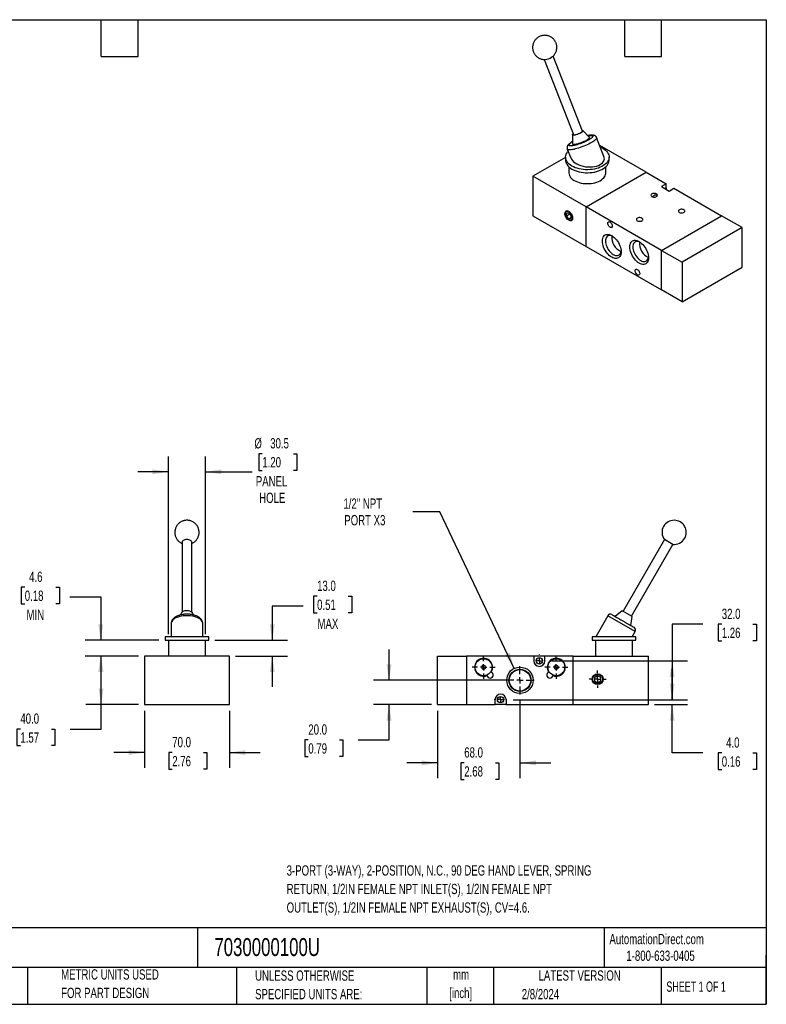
# Model space of a CAD drawing. Header units: millimetres. Extents: x 25 to 1092, y 25 to 838.
# Tile 2 of 2: x 476 to 1092, y 25 to 838. Entities that reach past the tile are written whole.
import ezdxf

# ---------------------------------------------------------------- set-up
doc = ezdxf.new("R2010")
doc.units = ezdxf.units.MM
doc.header["$LTSCALE"] = 4
doc.linetypes.add('CENTERX2', pattern=[20.32, 12.7, -2.54, 2.54, -2.54])
doc.layers.add('CENTER', color=40, linetype='CENTERX2')
doc.layers.add('DIMENSIONS', color=140, linetype='Continuous', lineweight=25)
doc.layers.add('TEXT', color=140, linetype='Continuous', lineweight=25)
doc.styles.add('SLDTEXTSTYLE0', font='TXT', dxfattribs={"width": 0.7})
doc.styles.add('SLDTEXTSTYLE1', font='TXT', dxfattribs={"width": 0.65})
doc.dimstyles.new('SLDDIMSTYLE2', dxfattribs={"dimtxt": 8.632031, "dimasz": 13.208, "dimexe": 0, "dimexo": 0.0625, "dimgap": 2.158008, "dimtad": 0, "dimtih": 1, "dimtoh": 1, "dimrnd": 1e-09, "dimzin": 4, "dimdsep": 46, "dimtxsty": 'SLDTEXTSTYLE0', "dimsah": 1, "dimcen": 0.09, "dimadec": 0, "dimazin": 1, "dimtfac": 1, "dimtmove": 0, "dimatfit": 0, "dimfxl": 0, "dimfrac": 2, "dimtolj": 1, "dimtzin": 12, "dimarcsym": 0})
doc.dimstyles.new('SLDDIMSTYLE3', dxfattribs={"dimtxt": 8.632031, "dimasz": 13.208, "dimexe": 0, "dimexo": 0.0625, "dimgap": 2.158008, "dimtad": 0, "dimtih": 1, "dimtoh": 1, "dimrnd": 1e-09, "dimzin": 4, "dimdsep": 46, "dimtxsty": 'SLDTEXTSTYLE0', "dimsah": 1, "dimcen": 0.09, "dimadec": 0, "dimazin": 1, "dimtfac": 1, "dimtofl": 0, "dimtmove": 0, "dimatfit": 3, "dimfxl": 0, "dimfrac": 2, "dimtolj": 1, "dimtzin": 12, "dimarcsym": 0})
doc.dimstyles.new('SLDDIMSTYLE5', dxfattribs={"dimtxt": 8.632031, "dimasz": 13.208, "dimexe": 0, "dimexo": 0.0625, "dimgap": 2.158008, "dimtad": 0, "dimtih": 1, "dimtoh": 1, "dimrnd": 1e-09, "dimzin": 12, "dimdsep": 46, "dimtxsty": 'SLDTEXTSTYLE0', "dimsah": 1, "dimcen": 0.09, "dimadec": 0, "dimazin": 3, "dimtfac": 1, "dimtmove": 0, "dimatfit": 0, "dimfxl": 0, "dimfrac": 2, "dimtolj": 1, "dimtzin": 12, "dimarcsym": 0})
doc.dimstyles.new('SLDDIMSTYLE6', dxfattribs={"dimtxt": 8.632031, "dimasz": 13.208, "dimexe": 0, "dimexo": 0.0625, "dimgap": 2.158008, "dimtad": 0, "dimtih": 1, "dimtoh": 1, "dimrnd": 1e-09, "dimzin": 12, "dimdsep": 46, "dimtxsty": 'SLDTEXTSTYLE0', "dimsah": 1, "dimcen": 0, "dimadec": 0, "dimazin": 3, "dimtfac": 1, "dimtofl": 0, "dimtmove": 0, "dimatfit": 3, "dimfxl": 0, "dimfrac": 2, "dimtolj": 1, "dimtzin": 12, "dimarcsym": 0})

# ---------------------------------------------------------------- blocks, each defined once
blk = doc.blocks.new('_D_7')
at = {"layer": 'DIMENSIONS'}
for p, q in [((579.22, 267.8), (579.22, 220.51)), ((649.22, 267.8), (649.22, 220.51)), ((579.22, 233.21), (553.82, 233.21)), ((602.11, 233.21), (599.22, 233.21)), ((599.22, 233.21), (599.22, 219.49)), ((627.77, 233.21), (630.66, 233.21)), ((630.66, 233.21), (630.66, 219.49)), ((649.22, 233.21), (674.62, 233.21)), ((599.22, 219.49), (602.11, 219.49)), ((630.66, 219.49), (627.77, 219.49))]:
    blk.add_line(p, q, dxfattribs=at)
for points in [[(579.22, 233.21), (566.01, 235.24), (566.01, 231.18)], [(649.22, 233.21), (662.43, 231.18), (662.43, 235.24)]]:
    blk.add_solid(points, dxfattribs=at)
at = {"layer": 'DIMENSIONS', "char_height": 8.467, "attachment_point": 1, "style": 'SLDTEXTSTYLE0'}
for s, insert in [('70.0', (602.11, 246.06)), ('2.76', (602.11, 230.41))]:
    blk.add_mtext(s, dxfattribs=dict(at, insert=insert))
blk = doc.blocks.new('_D_8')
at = {"layer": 'DIMENSIONS'}
for p, q in [((574.14, 312.88), (530.69, 312.88)), ((543.39, 272.88), (543.39, 312.88)), ((574.14, 272.88), (530.69, 272.88)), ((543.39, 252.66), (543.39, 272.88)), ((476.78, 252.66), (473.89, 252.66)), ((473.89, 252.66), (473.89, 238.95)), ((502.43, 252.66), (505.33, 252.66)), ((505.33, 252.66), (505.33, 238.95)), ((517.99, 252.66), (543.39, 252.66)), ((473.89, 238.95), (476.78, 238.95)), ((505.33, 238.95), (502.43, 238.95))]:
    blk.add_line(p, q, dxfattribs=at)
for points in [[(543.39, 312.88), (541.36, 299.68), (545.43, 299.68)], [(543.39, 272.88), (545.43, 286.09), (541.36, 286.09)]]:
    blk.add_solid(points, dxfattribs=at)
at = {"layer": 'DIMENSIONS', "char_height": 8.467, "attachment_point": 1, "style": 'SLDTEXTSTYLE0'}
for s, insert in [('40.0', (476.78, 265.51)), ('1.57', (476.78, 249.86))]:
    blk.add_mtext(s, dxfattribs=dict(at, insert=insert))
blk = doc.blocks.new('_D_9')
at = {"layer": 'DIMENSIONS'}
for p, q in [((676.4, 479.9), (673.5, 479.9)), ((673.5, 479.9), (673.5, 466.18)), ((702.05, 479.9), (704.95, 479.9)), ((704.95, 479.9), (704.95, 466.18)), ((598.97, 330.96), (598.97, 477.67)), ((629.47, 330.96), (629.47, 477.67)), ((598.97, 464.97), (573.57, 464.97)), ((629.47, 464.97), (667.95, 464.97)), ((673.5, 466.18), (676.4, 466.18)), ((704.95, 466.18), (702.05, 466.18))]:
    blk.add_line(p, q, dxfattribs=at)
for points in [[(598.97, 464.97), (585.76, 467), (585.76, 462.94)], [(629.47, 464.97), (642.68, 462.94), (642.68, 467)]]:
    blk.add_solid(points, dxfattribs=at)
at = {"layer": 'DIMENSIONS', "char_height": 8.467, "attachment_point": 1, "style": 'SLDTEXTSTYLE0'}
for s, insert in [('%%c', (669.88, 492.75)), ('30.5', (682.91, 492.75)), ('1.20', (676.4, 477.1)), ('PANEL', (671.03, 461.45)), ('HOLE', (673.83, 447.73))]:
    blk.add_mtext(s, dxfattribs=dict(at, insert=insert))
blk = doc.blocks.new('_D_10')
at = {"layer": 'DIMENSIONS'}
for p, q in [((721.6, 362.28), (718.7, 362.28)), ((718.7, 362.28), (718.7, 348.56)), ((747.25, 362.28), (750.15, 362.28)), ((750.15, 362.28), (750.15, 348.56)), ((710, 354.2), (684.6, 354.2)), ((684.6, 354.2), (684.6, 325.88)), ((718.7, 348.56), (721.6, 348.56)), ((750.15, 348.56), (747.25, 348.56)), ((637.3, 325.88), (697.3, 325.88)), ((654.3, 312.88), (697.3, 312.88)), ((684.6, 312.88), (684.6, 287.48))]:
    blk.add_line(p, q, dxfattribs=at)
for points in [[(684.6, 325.88), (686.64, 339.09), (682.57, 339.09)], [(684.6, 312.88), (682.57, 299.68), (686.64, 299.68)]]:
    blk.add_solid(points, dxfattribs=at)
at = {"layer": 'DIMENSIONS', "char_height": 8.467, "attachment_point": 1, "style": 'SLDTEXTSTYLE0'}
for s, insert in [('13.0', (721.6, 375.12)), ('0.51', (721.6, 359.47)), ('MAX', (721.94, 343.82))]:
    blk.add_mtext(s, dxfattribs=dict(at, insert=insert))
blk = doc.blocks.new('_D_11')
at = {"layer": 'DIMENSIONS'}
for p, q in [((480.41, 369.71), (477.52, 369.71)), ((477.52, 369.71), (477.52, 355.99)), ((506.06, 369.71), (508.96, 369.71)), ((508.96, 369.71), (508.96, 355.99)), ((517.66, 361.64), (543.06, 361.64)), ((543.06, 361.64), (543.06, 325.88)), ((477.52, 355.99), (480.41, 355.99)), ((508.96, 355.99), (506.06, 355.99)), ((591.14, 325.88), (530.36, 325.88)), ((574.14, 312.88), (530.36, 312.88)), ((543.06, 312.88), (543.06, 287.48))]:
    blk.add_line(p, q, dxfattribs=at)
for points in [[(543.06, 325.88), (545.09, 339.09), (541.03, 339.09)], [(543.06, 312.88), (541.03, 299.68), (545.09, 299.68)]]:
    blk.add_solid(points, dxfattribs=at)
at = {"layer": 'DIMENSIONS', "char_height": 8.467, "attachment_point": 1, "style": 'SLDTEXTSTYLE0'}
for s, insert in [('4.6', (484, 382.56)), ('0.18', (480.41, 366.91)), ('MIN', (481.87, 351.25))]:
    blk.add_mtext(s, dxfattribs=dict(at, insert=insert))
blk = doc.blocks.new('_D_12')
at = {"layer": 'DIMENSIONS'}
for p, q in [((888.96, 276.16), (888.96, 212.01)), ((820.96, 267.8), (820.96, 212.01)), ((820.96, 224.71), (795.56, 224.71)), ((843.01, 224.71), (840.11, 224.71)), ((840.11, 224.71), (840.11, 210.99)), ((868.66, 224.71), (871.56, 224.71)), ((871.56, 224.71), (871.56, 210.99)), ((888.96, 224.71), (914.36, 224.71)), ((840.11, 210.99), (843.01, 210.99)), ((871.56, 210.99), (868.66, 210.99))]:
    blk.add_line(p, q, dxfattribs=at)
for points in [[(820.96, 224.71), (807.75, 226.74), (807.75, 222.68)], [(888.96, 224.71), (902.17, 222.68), (902.17, 226.74)]]:
    blk.add_solid(points, dxfattribs=at)
at = {"layer": 'DIMENSIONS', "char_height": 8.467, "attachment_point": 1, "style": 'SLDTEXTSTYLE0'}
for s, insert in [('68.0', (843.01, 237.56)), ('2.68', (843.01, 221.91))]:
    blk.add_mtext(s, dxfattribs=dict(at, insert=insert))
blk = doc.blocks.new('_D_13')
at = {"layer": 'DIMENSIONS'}
for p, q in [((780.96, 292.88), (780.96, 318.28)), ((883.88, 292.88), (768.26, 292.88)), ((815.88, 272.88), (768.26, 272.88)), ((780.96, 243.64), (780.96, 272.88)), ((714.35, 243.64), (711.45, 243.64)), ((711.45, 243.64), (711.45, 229.92)), ((740, 243.64), (742.9, 243.64)), ((742.9, 243.64), (742.9, 229.92)), ((755.56, 243.64), (780.96, 243.64)), ((711.45, 229.92), (714.35, 229.92)), ((742.9, 229.92), (740, 229.92))]:
    blk.add_line(p, q, dxfattribs=at)
for points in [[(780.96, 292.88), (782.99, 306.09), (778.93, 306.09)], [(780.96, 272.88), (778.93, 259.68), (782.99, 259.68)]]:
    blk.add_solid(points, dxfattribs=at)
at = {"layer": 'DIMENSIONS', "char_height": 8.467, "attachment_point": 1, "style": 'SLDTEXTSTYLE0'}
for s, insert in [('20.0', (714.35, 256.49)), ('0.79', (714.35, 240.83))]:
    blk.add_mtext(s, dxfattribs=dict(at, insert=insert))
blk = doc.blocks.new('_D_14')
at = {"layer": 'DIMENSIONS'}
for p, q in [((1014.51, 276.88), (1014.51, 302.28)), ((883.23, 276.88), (1027.21, 276.88)), ((1000.04, 272.88), (1027.21, 272.88)), ((1014.51, 232.88), (1014.51, 272.88)), ((1039.91, 232.88), (1014.51, 232.88)), ((1055.47, 232.88), (1052.57, 232.88)), ((1052.57, 232.88), (1052.57, 219.17)), ((1081.12, 232.88), (1084.02, 232.88)), ((1084.02, 232.88), (1084.02, 219.17)), ((1052.57, 219.17), (1055.47, 219.17)), ((1084.02, 219.17), (1081.12, 219.17))]:
    blk.add_line(p, q, dxfattribs=at)
for points in [[(1014.51, 276.88), (1016.55, 290.09), (1012.48, 290.09)], [(1014.51, 272.88), (1012.48, 259.68), (1016.55, 259.68)]]:
    blk.add_solid(points, dxfattribs=at)
at = {"layer": 'DIMENSIONS', "char_height": 8.467, "attachment_point": 1, "style": 'SLDTEXTSTYLE0'}
for s, insert in [('4.0', (1059.06, 245.73)), ('0.16', (1055.47, 230.08))]:
    blk.add_mtext(s, dxfattribs=dict(at, insert=insert))
blk = doc.blocks.new('_D_15')
at = {"layer": 'DIMENSIONS'}
for p, q in [((1039.91, 339.12), (1014.51, 339.12)), ((1014.51, 339.12), (1014.51, 308.88)), ((1055.47, 339.12), (1052.57, 339.12)), ((1052.57, 339.12), (1052.57, 325.4)), ((1081.12, 339.12), (1084.02, 339.12)), ((1084.02, 339.12), (1084.02, 325.4)), ((1052.57, 325.4), (1055.47, 325.4)), ((1084.02, 325.4), (1081.12, 325.4)), ((915.23, 308.88), (1027.21, 308.88)), ((1014.51, 308.88), (1014.51, 276.88)), ((883.23, 276.88), (1027.21, 276.88))]:
    blk.add_line(p, q, dxfattribs=at)
for points in [[(1014.51, 308.88), (1012.48, 295.68), (1016.55, 295.68)], [(1014.51, 276.88), (1016.55, 290.09), (1012.48, 290.09)]]:
    blk.add_solid(points, dxfattribs=at)
at = {"layer": 'DIMENSIONS', "char_height": 8.467, "attachment_point": 1, "style": 'SLDTEXTSTYLE0'}
for s, insert in [('32.0', (1055.47, 351.97)), ('1.26', (1055.47, 336.32))]:
    blk.add_mtext(s, dxfattribs=dict(at, insert=insert))
blk = doc.blocks.new('_D_16')
at = {"layer": 'DIMENSIONS'}
for p, q in [((822.74, 432.06), (800.51, 432.06)), ((884.28, 302.73), (822.74, 432.06))]:
    blk.add_line(p, q, dxfattribs=at)
blk.add_solid([(884.28, 302.73), (880.44, 315.53), (876.77, 313.78)], dxfattribs=at)
at = {"layer": 'DIMENSIONS', "char_height": 8.467, "attachment_point": 1, "style": 'SLDTEXTSTYLE0'}
for s, insert in [('1/2" NPT', (743.31, 442.98)), ('PORT X3', (744.04, 429.26))]:
    blk.add_mtext(s, dxfattribs=dict(at, insert=insert))
blk = doc.blocks.new('SW_CENTERMARKSYMBOL_5')
at = {"layer": 'CENTER', "color": 0}
for p, q in [((-5.08, 0), (-7.04, 0)), ((0, 0), (-2.54, 0)), ((0, 5.08), (0, 7.04)), ((0, 0), (0, 2.54)), ((0, 0), (0, -2.54)), ((0, 0), (2.54, 0)), ((5.08, 0), (7.04, 0)), ((0, -5.08), (0, -7.04))]:
    blk.add_line(p, q, dxfattribs=at)
blk = doc.blocks.new('SW_CENTERMARKSYMBOL_6')
at = {"layer": 'CENTER', "color": 0}
for p, q in [((0, 5.08), (0, 9.54)), ((-5.08, 0), (-9.54, 0)), ((0, 0), (-2.54, 0)), ((0, 0), (0, 2.54)), ((0, 0), (0, -2.54)), ((0, 0), (2.54, 0)), ((5.08, 0), (9.54, 0)), ((0, -5.08), (0, -9.54))]:
    blk.add_line(p, q, dxfattribs=at)
blk = doc.blocks.new('SW_CENTERMARKSYMBOL_7')
at = {"layer": 'CENTER', "color": 0}
for p, q in [((0, 5.08), (0, 9.54)), ((-5.08, 0), (-9.54, 0)), ((0, 0), (-2.54, 0)), ((0, 0), (0, 2.54)), ((0, 0), (0, -2.54)), ((0, 0), (2.54, 0)), ((5.08, 0), (9.54, 0)), ((0, -5.08), (0, -9.54))]:
    blk.add_line(p, q, dxfattribs=at)
blk = doc.blocks.new('SW_CENTERMARKSYMBOL_8')
at = {"layer": 'CENTER', "color": 0}
for p, q in [((0, 5.08), (0, 11.64)), ((-5.08, 0), (-11.64, 0)), ((0, 0), (-2.54, 0)), ((0, 0), (0, 2.54)), ((0, 0), (0, -2.54)), ((0, 0), (2.54, 0)), ((5.08, 0), (11.64, 0)), ((0, -5.08), (0, -11.64))]:
    blk.add_line(p, q, dxfattribs=at)
blk = doc.blocks.new('SW_CENTERMARKSYMBOL_9')
at = {"layer": 'CENTER', "color": 0}
for p, q in [((-5.08, 0), (-5.19, 0)), ((0, 0), (-2.54, 0)), ((0, 5.08), (0, 5.19)), ((0, 0), (0, 2.54)), ((0, 0), (0, -2.54)), ((0, 0), (2.54, 0)), ((5.08, 0), (5.19, 0)), ((0, -5.08), (0, -5.19))]:
    blk.add_line(p, q, dxfattribs=at)
blk = doc.blocks.new('SW_CENTERMARKSYMBOL_10')
at = {"layer": 'CENTER', "color": 0}
for p, q in [((-5.08, 0), (-5.19, 0)), ((0, 0), (-2.54, 0)), ((0, 5.08), (0, 5.19)), ((0, 0), (0, 2.54)), ((0, 0), (0, -2.54)), ((0, 0), (2.54, 0)), ((5.08, 0), (5.19, 0)), ((0, -5.08), (0, -5.19))]:
    blk.add_line(p, q, dxfattribs=at)

msp = doc.modelspace()

# ---------------------------------------------------------------- linework, layer by layer
for p, q in [((908.970742, 805.321901), (933.026745, 743.320053)), ((940.485049, 746.213789), (916.428815, 808.216231)), ((932.385883, 743.163849), (932.215275, 735.814665)), ((946.146175, 741.219694), (941.063563, 746.530689)), ((958.22134, 725.381673), (952.234398, 740.812395)), ((992.970886, 712.267138), (954.748553, 734.332422)), ((926.534072, 724.531284), (899.632791, 709.001506)), ((926.534072, 724.719485), (926.534072, 722.269862)), ((927.994911, 731.407753), (930.846803, 724.057297)), ((962.534072, 722.269862), (962.534072, 724.719485)), ((929.284072, 716.749667), (929.284072, 711.654832)), ((959.784072, 711.654832), (959.784072, 716.749667)), ((943.473412, 683.692854), (899.632791, 709.001506)), ((899.632791, 709.001506), (899.632791, 676.339873)), ((943.473412, 683.692854), (992.970886, 712.267138)), ((992.970886, 712.267138), (1009.587896, 702.674343)), ((1009.587896, 702.674343), (1005.628098, 700.3884)), ((1005.628098, 700.3884), (1011.992059, 696.714563)), ((1008.456984, 698.755318), (1009.587896, 699.408179)), ((1009.587896, 699.408179), (1009.587896, 702.674343)), ((1011.992059, 696.714563), (1015.951857, 699.000506)), ((1015.951857, 699.000506), (1055.196283, 676.345181)), ((943.473412, 651.031222), (943.473412, 683.692854)), ((1005.698808, 647.770897), (943.473412, 683.692854)), ((899.632791, 676.339873), (943.473412, 651.031222)), ((928.335187, 680.351654), (927.275727, 679.74004)), ((927.492798, 678.500911), (929.260565, 678.658976)), ((927.492798, 676.143761), (927.492798, 678.500911)), ((930.081255, 677.638046), (927.492798, 676.143761)), ((929.260565, 673.944676), (927.492798, 676.143761)), ((929.260565, 678.658976), (931.028332, 676.459891)), ((929.260565, 673.944676), (931.028332, 674.965186)), ((931.028332, 676.459891), (931.028332, 674.102741)), ((1005.698808, 647.770897), (1055.196283, 676.345181)), ((1072.166846, 666.548284), (1055.196283, 676.345181)), ((931.028332, 674.102741), (929.260565, 673.944676)), ((931.245404, 672.863612), (932.304865, 673.475226)), ((1072.166846, 666.548284), (1022.669371, 637.974)), ((1072.166846, 633.886651), (1072.166846, 666.548284)), ((943.473412, 651.031222), (1005.698808, 615.109265)), ((1005.698808, 647.770897), (1022.669371, 637.974)), ((1005.698808, 615.109265), (1005.698808, 647.770897)), ((1022.669371, 637.974), (1022.669371, 605.312367)), ((1022.669371, 605.312367), (1072.166846, 633.886651)), ((1022.669371, 605.312367), (1005.698808, 615.109265)), ((610.221957, 407.030375), (610.221957, 349.144104)), ((618.221957, 349.144104), (618.221957, 407.030375)), ((1008.113284, 409.030375), (973.99586, 349.937263)), ((1015.041487, 405.030375), (1008.113284, 409.030375)), ((980.924063, 345.937263), (1015.041487, 405.030375)), ((973.41405, 350.273171), (967.464771, 345.625085)), ((981.505873, 345.601354), (973.41405, 350.273171)), ((609.67902, 348.482147), (608.878675, 346.813943)), ((619.565465, 346.81347), (618.764893, 348.482147)), ((961.451631, 346.210021), (951.448854, 328.884704)), ((983.968292, 333.210021), (961.451631, 346.210021)), ((980.455152, 338.125085), (981.505873, 345.601354)), ((601.221957, 339.710021), (601.221957, 328.884704)), ((627.221957, 328.884704), (627.221957, 339.710021)), ((596.221957, 328.884704), (596.221957, 325.884704)), ((632.221957, 328.884704), (596.221957, 328.884704)), ((596.221957, 325.884704), (632.221957, 325.884704)), ((598.971957, 325.884704), (598.971957, 312.884704)), ((629.471957, 312.884704), (629.471957, 325.884704)), ((632.221957, 325.884704), (632.221957, 328.884704)), ((948.459961, 328.884704), (948.459961, 325.884704)), ((984.459961, 328.884704), (948.459961, 328.884704)), ((948.459961, 325.884704), (984.459961, 325.884704)), ((951.209961, 325.884704), (951.209961, 312.884704)), ((981.471068, 328.884704), (983.968292, 333.210021)), ((981.709961, 312.884704), (981.709961, 325.884704)), ((984.459961, 325.884704), (984.459961, 328.884704)), ((649.221957, 312.884704), (579.221957, 312.884704)), ((579.221957, 312.884704), (579.221957, 272.884704)), ((649.221957, 272.884704), (649.221957, 312.884704)), ((820.959961, 272.884704), (820.959961, 312.884704)), ((820.959961, 312.884704), (844.959961, 312.884704)), ((844.959961, 312.884704), (844.959961, 272.884704)), ((900.459961, 312.884704), (844.959961, 312.884704)), ((900.459961, 312.884704), (900.459961, 308.884704)), ((909.459961, 312.884704), (900.459961, 312.884704)), ((909.459961, 308.884704), (909.459961, 312.884704)), ((932.959961, 312.884704), (909.459961, 312.884704)), ((932.959961, 272.884704), (932.959961, 312.884704)), ((932.959961, 312.884704), (994.959961, 312.884704)), ((994.959961, 272.884704), (994.959961, 312.884704)), ((858.959961, 305.356754), (857.459961, 304.490729)), ((857.459961, 304.490729), (857.459961, 302.758678)), ((857.459961, 302.758678), (858.959961, 301.892653)), ((860.459961, 304.490729), (858.959961, 305.356754)), ((858.959961, 301.892653), (860.459961, 302.758678)), ((860.459961, 302.758678), (860.459961, 304.490729)), ((918.959961, 305.356754), (917.459961, 304.490729)), ((917.459961, 304.490729), (917.459961, 302.758678)), ((917.459961, 302.758678), (918.959961, 301.892653)), ((920.459961, 304.490729), (918.959961, 305.356754)), ((918.959961, 301.892653), (920.459961, 302.758678)), ((920.459961, 302.758678), (920.459961, 304.490729)), ((953.059961, 296.671455), (950.559961, 295.228079)), ((950.559961, 295.228079), (950.559961, 292.341328)), ((955.559961, 295.228079), (953.059961, 296.671455)), ((955.559961, 292.341328), (955.559961, 295.228079)), ((950.559961, 292.341328), (953.059961, 290.897952)), ((953.059961, 290.897952), (955.559961, 292.341328)), ((868.459961, 272.884704), (868.459961, 276.884704)), ((877.459961, 276.884704), (877.459961, 272.884704)), ((579.221957, 272.884704), (649.221957, 272.884704)), ((820.959961, 272.884704), (844.959961, 272.884704)), ((844.959961, 272.884704), (868.459961, 272.884704)), ((877.459961, 272.884704), (868.459961, 272.884704)), ((877.459961, 272.884704), (932.959961, 272.884704)), ((932.959961, 272.884704), (994.959961, 272.884704))]:
    msp.add_line(p, q)
at = {"flags": 128}
for points in [[(916.006774, 807.798872), (915.631485, 807.510638), (915.080725, 807.164752)], [(939.616789, 745.022728), (938.893242, 744.633605), (938.082192, 744.249939), (937.216843, 743.887439), (936.332623, 743.560945), (935.465732, 743.283823), (934.651661, 743.06742), (933.923737, 742.920595), (933.311762, 742.849358), (932.840791, 742.856627), (932.530104, 742.942104), (932.392422, 743.102288), (932.433381, 743.330623), (932.651304, 743.61776), (932.842305, 743.79543)], [(933.026745, 743.320053), (933.040217, 743.292545), (933.221705, 743.169005), (933.568447, 743.120181), (934.064231, 743.148357), (934.685874, 743.252216), (935.404309, 743.4269), (936.185943, 743.664242), (936.994228, 743.953144), (937.791368, 744.280098), (938.540091, 744.629815), (939.205387, 744.985943)], [(939.205387, 744.985943), (939.756147, 745.331829), (940.166619, 745.651302), (940.41761, 745.929421), (940.497383, 746.153183), (940.485049, 746.213789)], [(940.300608, 746.689166), (940.454494, 746.690721), (940.847339, 746.644109), (941.072679, 746.520645), (941.12129, 746.325383), (940.991181, 746.066318), (940.68768, 745.754055), (940.22321, 745.401379), (939.616789, 745.022728)], [(943.823564, 738.798857), (944.596638, 739.272729), (945.237587, 739.724822), (945.730628, 740.144002), (946.063621, 740.519949), (946.228366, 740.843405), (946.220807, 741.106405), (946.146175, 741.219694)], [(952.234398, 740.812395), (952.270537, 740.505965), (952.146076, 740.113585), (951.85272, 739.665005), (951.394587, 739.166522), (950.778108, 738.625132), (950.011939, 738.048437), (949.106832, 737.444532), (948.075496, 736.821893)], [(948.075496, 736.821893), (946.932407, 736.189262), (945.693611, 735.55552), (944.376499, 734.929562), (942.99956, 734.320176), (941.582124, 733.735916), (940.144087, 733.184985), (938.705637, 732.675115), (937.286967, 732.213464), (935.907991, 731.806513), (934.588068, 731.459975), (933.345725, 731.178714), (932.198404, 730.966679), (931.162209, 730.826845), (930.251687, 730.761177), (929.47962, 730.770595), (928.856845, 730.854968), (928.392105, 731.013111), (928.091924, 731.242804), (927.994911, 731.407753)], [(955.236691, 733.074295), (955.909028, 732.772811), (957.261994, 732.067158), (958.484353, 731.286108), (959.563564, 730.437675), (960.488552, 729.530566), (961.249826, 728.574089), (961.839573, 727.578058), (962.251742, 726.552694), (962.482104, 725.508519), (962.528295, 724.456248), (962.389841, 723.406678), (962.068162, 722.370579), (961.56656, 721.358583), (960.890182, 720.381074), (960.045968, 719.448084), (959.04258, 718.569185), (957.890316, 717.753396), (956.600999, 717.009089), (955.187859, 716.343901), (953.665396, 715.764658), (952.049234, 715.277303), (950.355955, 714.886839), (948.602937, 714.59727), (946.808166, 714.411569), (944.990061, 714.331641), (943.167276, 714.358306), (941.358516, 714.491291), (939.582342, 714.729232), (937.856979, 715.069686), (936.200132, 715.509159), (934.628803, 716.043144), (933.159115, 716.666159), (931.80615, 717.371812), (931.80615, 717.371812)], [(932.215275, 735.814665), (932.240734, 735.669979), (932.420411, 735.47391), (932.767781, 735.349601), (933.274291, 735.300112), (933.92747, 735.326661), (934.711234, 735.428596), (935.606283, 735.603406), (936.59058, 735.846786), (937.639886, 736.152744), (938.728366, 736.513747), (939.829217, 736.920904), (940.915331, 737.364191), (941.959967, 737.832692), (942.9374, 738.314872), (943.823564, 738.798857)], [(931.80615, 717.371812), (930.58379, 718.152862), (929.504579, 719.001295), (928.579591, 719.908404), (927.818318, 720.864881), (927.228571, 721.860912), (926.816401, 722.886276), (926.586039, 723.93045), (926.539848, 724.982722), (926.678302, 726.032292), (926.999981, 727.068391), (927.501583, 728.080387), (928.177961, 729.057896), (928.680566, 729.640549)], [(926.534072, 722.269862), (926.586039, 721.480828), (926.816401, 720.436653), (927.228571, 719.41129), (927.818318, 718.415259), (928.579591, 717.458782), (929.504579, 716.551672), (930.58379, 715.70324), (931.80615, 714.922189)], [(931.80615, 714.922189), (933.159115, 714.216536), (934.628803, 713.593521), (936.200132, 713.059537), (937.856979, 712.620063), (939.582342, 712.279609), (941.358516, 712.041669), (943.167276, 711.908684), (944.990061, 711.882018), (946.808166, 711.961946), (948.602937, 712.147647), (950.355955, 712.437216), (952.049234, 712.827681), (953.665396, 713.315036), (955.187859, 713.894279), (956.600999, 714.559467), (957.890316, 715.303774), (959.04258, 716.119562), (960.045968, 716.998461), (960.890182, 717.931452), (961.56656, 718.908961), (962.068162, 719.920957), (962.389841, 720.957056), (962.528295, 722.006626), (962.534072, 722.269862)], [(933.750693, 705.42972), (935.002401, 704.782689), (936.369811, 704.219076), (937.836324, 703.745723), (939.384138, 703.368376), (940.994466, 703.091616), (942.647759, 702.918801), (944.32395, 702.85203), (946.002691, 702.892113), (947.663606, 703.038564), (949.286532, 703.289604), (950.851769, 703.642187), (952.340319, 704.092032), (953.734111, 704.63368), (955.016227, 705.260555), (956.171104, 705.965048), (957.184723, 706.738607), (958.04478, 707.571842), (958.740836, 708.454639), (959.264441, 709.376283), (959.609239, 710.325585), (959.771044, 711.291022), (959.784072, 711.654832)], [(1009.587896, 699.408179), (1009.657429, 698.604081), (1009.795577, 697.982565)], [(997.814568, 692.203909), (998.389609, 691.952172), (999.060975, 691.799334), (999.778875, 691.756729), (1000.490064, 691.827517), (1001.141798, 692.006448), (1001.68574, 692.280251), (1002.081549, 692.62862), (1002.299868, 693.025718), (1002.324507, 693.442094), (1002.153638, 693.846868), (1001.799934, 694.210018), (1001.289627, 694.504612), (1000.660564, 694.708801), (999.959401, 694.807441), (999.238138, 694.793218), (998.550269, 694.667184), (997.946811, 694.438689), (997.472518, 694.124678), (997.162567, 693.74844), (997.039946, 693.337879), (997.113748, 692.923444), (997.3785, 692.535873), (997.814568, 692.203909)], [(929.260565, 672.627392), (928.620037, 673.072377), (928.005733, 673.649576), (927.442801, 674.335358), (926.954289, 675.101648), (926.560196, 675.917073), (926.276656, 676.74825), (926.115278, 677.56115), (926.082669, 678.322494), (926.180163, 679.001111), (926.403769, 679.569219), (926.744332, 680.003559), (927.187911, 680.286351), (927.716344, 680.406015), (928.307998, 680.357653), (928.93865, 680.143245), (929.582481, 679.77157), (930.213133, 679.257842), (930.804787, 678.623095), (931.33322, 677.893314), (931.776798, 677.098379), (932.117362, 676.270832), (932.340968, 675.444554), (932.438462, 674.653373), (932.405852, 673.929679), (932.244474, 673.303102), (931.960935, 672.799293), (931.566842, 672.438878), (931.07833, 672.236612), (930.515398, 672.200777), (929.901093, 672.332839), (929.260565, 672.627392)], [(929.260565, 673.060159), (928.657097, 673.484322), (928.081847, 674.040229), (927.561712, 674.701885), (927.121013, 675.438352), (926.780358, 676.215195), (926.555674, 676.996089), (926.457468, 677.744519), (926.490332, 678.425491), (926.652729, 679.007163), (926.937065, 679.462336), (927.330046, 679.769727), (927.813295, 679.914963), (928.364218, 679.891253), (928.957052, 679.699705), (929.564078, 679.349276), (930.156913, 678.856352), (930.707835, 678.243981), (931.191085, 677.540797), (931.584065, 676.77968), (931.868402, 675.996219), (932.030798, 675.227048), (932.063662, 674.508132), (931.965456, 673.873088), (931.740773, 673.351609), (931.400117, 672.968078), (930.959419, 672.74043), (930.439284, 672.679309), (929.864033, 672.787573), (929.260565, 673.060159)], [(985.793752, 672.20191), (986.368793, 671.950174), (987.04016, 671.797335), (987.758059, 671.75473), (988.469249, 671.825518), (989.120983, 672.004449), (989.664925, 672.278252), (990.060733, 672.626622), (990.279053, 673.02372), (990.303692, 673.440096), (990.132823, 673.844869), (989.779119, 674.208019), (989.268812, 674.502613), (988.639749, 674.706802), (987.938585, 674.805443), (987.217323, 674.791219), (986.529454, 674.665186), (985.925996, 674.43669), (985.451703, 674.122679), (985.141752, 673.746441), (985.01913, 673.33588), (985.092933, 672.921446), (985.357685, 672.533874), (985.793752, 672.20191)], [(1020.441985, 679.141379), (1021.017026, 678.889643), (1021.688392, 678.736804), (1022.406292, 678.694199), (1023.117481, 678.764987), (1023.769215, 678.943918), (1024.313157, 679.217721), (1024.708966, 679.566091), (1024.927285, 679.963189), (1024.951924, 680.379565), (1024.781055, 680.784338), (1024.427351, 681.147488), (1023.917044, 681.442082), (1023.287981, 681.646271), (1022.586818, 681.744912), (1021.865555, 681.730688), (1021.177686, 681.604655), (1020.574228, 681.376159), (1020.099935, 681.062148), (1019.789984, 680.68591), (1019.667363, 680.275349), (1019.741165, 679.860914), (1020.005917, 679.473343), (1020.441985, 679.141379)], [(963.272401, 666.833144), (962.766847, 667.205235), (962.298788, 667.710211), (961.902937, 668.310621), (961.608653, 668.961935), (961.437761, 669.615848), (961.402937, 670.223861), (961.506762, 670.740883), (961.741536, 671.128567), (962.089848, 671.358161), (962.525864, 671.412636), (963.017248, 671.287953), (963.527555, 670.993359), (964.018938, 670.550703), (964.454955, 669.992814), (964.803267, 669.361068), (965.038041, 668.702319), (965.141866, 668.065424), (965.107041, 667.497617), (964.93615, 667.041012), (964.641866, 666.729471), (964.246015, 666.586101), (963.777955, 666.621535), (963.272401, 666.833144)], [(964.686615, 659.933507), (965.692641, 659.276597), (966.681453, 658.478641), (967.636134, 657.553291), (968.540347, 656.516381), (969.378622, 655.385653), (970.136615, 654.180453), (970.801357, 652.921403), (971.361474, 651.630045), (971.807383, 650.328476), (972.131453, 649.038964), (972.32814, 647.783575), (972.394079, 646.583788), (972.32814, 645.460132), (972.131453, 644.431833), (971.807383, 643.516485), (971.361474, 642.72975), (970.801357, 642.08509), (970.136615, 641.593535), (969.378622, 641.263496), (968.540347, 641.100619), (967.636134, 641.107691), (966.681453, 641.284592), (965.692641, 641.628294), (964.686615, 642.132917), (963.680589, 642.789827), (962.691776, 643.587783), (961.737096, 644.513133), (960.832883, 645.550043), (959.994608, 646.680771), (959.236615, 647.885971), (958.571873, 649.145021), (958.011755, 650.436379), (957.565847, 651.737949), (957.241776, 653.02746), (957.045089, 654.282849), (956.979151, 655.482636), (957.045089, 656.606292), (957.241776, 657.634592), (957.565847, 658.549939), (958.011755, 659.336674), (958.571873, 659.981334), (959.236615, 660.472889), (959.994608, 660.802929), (960.832883, 660.965806), (961.737096, 660.958733), (962.691776, 660.781833), (963.680589, 660.43813), (964.686615, 659.933507)], [(965.351671, 659.516383), (965.04108, 659.652982), (964.143658, 659.945617), (963.283154, 660.071753), (962.477084, 660.028821), (961.741859, 659.817696), (961.092445, 659.442675), (960.542062, 658.911393), (960.101915, 658.234665), (959.780963, 657.426268), (959.585741, 656.502658), (959.520222, 655.482636), (959.585741, 654.386969), (959.780963, 653.23796), (960.101915, 652.059), (960.542062, 650.874089), (961.092445, 649.707348), (961.741859, 648.58253), (962.477084, 647.522532), (963.283154, 646.548932), (964.143658, 645.68155), (965.04108, 644.938044), (965.95715, 644.333549), (966.873221, 643.880372), (967.770643, 643.587736), (968.631147, 643.461601), (969.437217, 643.504533), (970.172442, 643.715658), (970.821856, 644.090679), (971.372239, 644.62196), (971.812386, 645.298688), (972.133338, 646.107086), (972.32856, 647.030696), (972.36544, 647.366861)], [(987.314032, 655.036385), (988.320058, 654.379476), (989.30887, 653.581519), (990.263551, 652.65617), (991.167764, 651.61926), (992.006039, 650.488531), (992.764032, 649.283331), (993.428774, 648.024281), (993.988891, 646.732923), (994.4348, 645.431354), (994.75887, 644.141843), (994.955557, 642.886453), (995.021496, 641.686666), (994.955557, 640.56301), (994.75887, 639.534711), (994.4348, 638.619363), (993.988891, 637.832629), (993.428774, 637.187969), (992.764032, 636.696414), (992.006039, 636.366374), (991.167764, 636.203497), (990.263551, 636.210569), (989.30887, 636.38747), (988.320058, 636.731172), (987.314032, 637.235796), (986.308006, 637.892705), (985.319193, 638.690662), (984.364513, 639.616011), (983.4603, 640.652921), (982.622025, 641.78365), (981.864032, 642.98885), (981.19929, 644.2479), (980.639172, 645.539257), (980.193264, 646.840827), (979.869193, 648.130338), (979.672506, 649.385728), (979.606568, 650.585515), (979.672506, 651.709171), (979.869193, 652.73747), (980.193264, 653.652818), (980.639172, 654.439552), (981.19929, 655.084212), (981.864032, 655.575767), (982.622025, 655.905807), (983.4603, 656.068684), (984.364513, 656.061612), (985.319193, 655.884711), (986.308006, 655.541008), (987.314032, 655.036385)], [(987.979088, 654.619261), (987.668497, 654.75586), (986.771075, 655.048495), (985.910571, 655.174631), (985.104501, 655.131699), (984.369276, 654.920574), (983.719862, 654.545553), (983.169479, 654.014271), (982.729332, 653.337543), (982.40838, 652.529146), (982.213158, 651.605536), (982.147639, 650.585515), (982.213158, 649.489847), (982.40838, 648.340838), (982.729332, 647.161878), (983.169479, 645.976967), (983.719862, 644.810227), (984.369276, 643.685408), (985.104501, 642.62541), (985.910571, 641.65181), (986.771075, 640.784428), (987.668497, 640.040922), (988.584567, 639.436428), (989.500638, 638.98325), (990.39806, 638.690615), (991.258564, 638.564479), (992.064634, 638.607411), (992.799859, 638.818536), (993.449273, 639.193557), (993.999656, 639.724839), (994.439803, 640.401567), (994.760755, 641.209964), (994.955977, 642.133574), (994.992857, 642.46974)], [(985.899818, 627.641308), (985.394264, 628.013399), (984.926205, 628.518376), (984.530354, 629.118785), (984.23607, 629.770099), (984.065178, 630.424012), (984.030354, 631.032026), (984.134179, 631.549047), (984.368953, 631.936731), (984.717265, 632.166325), (985.153281, 632.2208), (985.644665, 632.096118), (986.154972, 631.801524), (986.646355, 631.358867), (987.082372, 630.800978), (987.430684, 630.169232), (987.665458, 629.510483), (987.769283, 628.873588), (987.734458, 628.305782), (987.563567, 627.849176), (987.269283, 627.537635), (986.873432, 627.394265), (986.405372, 627.429699), (985.899818, 627.641308)], [(614.221957, 409.030375), (613.362075, 408.983616), (612.5424, 408.845526), (611.80126, 408.622561), (611.173308, 408.325147), (610.687909, 407.967192), (610.367757, 407.565432), (610.227823, 407.138653), (610.221957, 407.030375)], [(618.221957, 407.030375), (618.21609, 407.138653), (618.076157, 407.565432), (617.756005, 407.967192), (617.270605, 408.325147), (616.642654, 408.622561), (615.901513, 408.845526), (615.081838, 408.983616), (614.221957, 409.030375)], [(614.221957, 350.273171), (613.281527, 350.225355), (612.379599, 350.083864), (611.553096, 349.854491), (610.835858, 349.546626), (610.257247, 349.172874), (609.840951, 348.748536), (609.67902, 348.482147)], [(614.221957, 346.210021), (612.684405, 346.164398), (611.168438, 346.02817), (609.695335, 345.803249), (608.285777, 345.492792), (606.959549, 345.101158), (605.735269, 344.633844), (604.630124, 344.097411), (603.659627, 343.499388), (602.837402, 342.848171), (602.174992, 342.152901), (601.681694, 341.423338), (601.364434, 340.669724), (601.227666, 339.902638), (601.221957, 339.710021)], [(627.221957, 339.710021), (627.216248, 339.902638), (627.079479, 340.669724), (626.762219, 341.423338), (626.268922, 342.152901), (625.606511, 342.848171), (624.784286, 343.499388), (623.813789, 344.097411), (622.708644, 344.633844), (621.484365, 345.101158), (620.158137, 345.492792), (618.748578, 345.803249), (617.275475, 346.02817), (615.759508, 346.164398), (614.221957, 346.210021)]]:
    msp.add_lwpolyline(points, dxfattribs=at)
for centre, radius in [((858.959961, 303.624704), 7), ((904.959961, 308.884704), 2.65), ((918.959961, 303.624704), 7), ((888.959961, 292.884704), 10.9), ((888.959961, 292.884704), 9.103191), ((888.959961, 292.884704), 8.879339), ((953.059961, 293.784704), 4.5), ((953.059961, 293.784704), 3.97), ((872.959961, 276.884704), 2.65)]:
    msp.add_circle(centre, radius)
for centre, radius, start, end in [((907.843113, 819.482545), 14.286745, 276.885120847, 300.437375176), ((936.773363, 712.31353), 7.518203, 185.026343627, 246.29379733), ((977.45744, 658.405653), 12.625947, 174.072472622, 245.922150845), ((1000.084857, 653.508531), 12.625947, 174.072472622, 245.922150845), ((1016.159961, 414.967629), 10, 330, 150), ((1016.159961, 414.967629), 10, 150, 216.421821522), ((1016.159961, 414.967629), 10, 263.578178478, 330), ((614.775356, 345.019773), 5.282465, 40.953529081, 96.013433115), ((963.616695, 344.960021), 2.5, 60, 150), ((981.803228, 334.460021), 2.5, 330, 60), ((858.959961, 303.624704), 7.46, 326.958188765, 293.056196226), ((904.959961, 308.884704), 4.5, 180, 0), ((918.959961, 303.624704), 7.46, 246.943803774, 213.041811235), ((864.339961, 297.214704), 2.5, 190.465392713, 69.548992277), ((913.579961, 297.214704), 2.5, 110.451007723, 349.534607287), ((872.959961, 276.884704), 4.5, 0, 180)]:
    msp.add_arc(centre, radius, start, end)
for centre, major_axis, ratio, start_param, end_param in [((944.534072, 724.719485), (14.008364, -1.706982), 0.5656819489, 3.4355439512, 5.6382829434), ((944.534072, 724.719485), (14.008364, -1.706982), 0.5656819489, 5.6382829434, 6.5771366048), ((999.688401, 690.019486), (1.873909, 3.24553), 0.5773346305, 5.9171520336, 7.5765300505)]:
    msp.add_ellipse(centre, major_axis=major_axis, ratio=ratio, start_param=start_param, end_param=end_param)
for points, knots in [([(919.351128, 816.188046), (919.296871, 816.620422), (919.220391, 817.229893), (918.99464, 818.112438), (918.749745, 818.860405), (918.373196, 819.728214), (917.886532, 820.606245), (917.278082, 821.476897), (916.549529, 822.310069), (915.705141, 823.080628), (914.753314, 823.765794), (913.705825, 824.345509), (912.577324, 824.802591), (911.384753, 825.122861), (910.146772, 825.295182), (908.88323, 825.311412), (907.614678, 825.166257), (906.361946, 824.857037), (905.145762, 824.383303), (903.986474, 823.746308), (902.94763, 822.980304), (902.043284, 822.116289), (901.279912, 821.187426), (900.637444, 820.180941), (900.126376, 819.121408), (899.757682, 818.054998), (899.538251, 817.08911), (899.425689, 816.233615), (899.373559, 815.368553), (899.409676, 814.759638), (899.430602, 814.40685)], [0, 0, 0, 0, 0.04157085, 0.058597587, 0.0869574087, 0.1166851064, 0.1488449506, 0.1827149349, 0.2179816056, 0.2543787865, 0.2916998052, 0.3297812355, 0.368495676, 0.4077469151, 0.4474665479, 0.4876118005, 0.5281648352, 0.5691341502, 0.6105591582, 0.652520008, 0.6951569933, 0.7335077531, 0.7717421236, 0.8097554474, 0.8473265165, 0.8838757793, 0.9173339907, 0.9417747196, 0.9662659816, 1, 1, 1, 1]), ([(899.430602, 814.40685), (899.484859, 813.974474), (899.561338, 813.365004), (899.787089, 812.482458), (900.031985, 811.734491), (900.408534, 810.866682), (900.895197, 809.988651), (901.503648, 809.118), (902.232201, 808.284823), (903.076588, 807.514283), (904.028415, 806.829046), (905.075903, 806.249601), (906.204413, 805.791486), (907.396946, 805.475153), (908.536618, 805.302767), (909.274142, 805.310505), (909.595514, 805.313877)], [0, 0, 0, 0, 0.086942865, 0.1225532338, 0.1818660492, 0.2440396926, 0.3113000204, 0.3821370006, 0.455895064, 0.5320175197, 0.6100721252, 0.6897170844, 0.7706859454, 0.8527774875, 0.9358486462, 1, 1, 1, 1]), ([(915.959026, 807.767403), (916.219227, 808.004373), (916.775614, 808.511088), (917.500288, 809.409188), (918.14469, 810.413502), (918.655248, 811.473606), (919.024073, 812.539869), (919.243474, 813.505792), (919.356042, 814.36128), (919.40817, 815.226343), (919.372053, 815.835258), (919.351128, 816.188046)], [0, 0, 0, 0, 0.1119328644, 0.2393462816, 0.3660230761, 0.4912260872, 0.6130239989, 0.7245211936, 0.8059682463, 0.8875836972, 1, 1, 1, 1]), ([(952.217574, 740.801707), (952.182963, 740.902711), (952.070877, 741.229803), (951.728015, 741.694531), (951.238872, 742.156584), (950.672525, 742.498982), (950.024758, 742.745641), (949.278365, 742.896337), (948.475605, 742.947032), (947.638109, 742.919768), (946.802265, 742.839303), (945.914885, 742.703936), (945.279664, 742.59049), (944.930222, 742.510346), (944.914479, 742.506735)], [0, 0, 0, 0, 0.0341196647, 0.1104934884, 0.1831877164, 0.2601360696, 0.3466248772, 0.4528287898, 0.5780649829, 0.6861591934, 0.7875023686, 0.8912984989, 0.9951029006, 1, 1, 1, 1]), ([(944.996399, 742.421134), (945.119489, 742.447793), (945.749745, 742.584299), (946.686907, 742.691077), (947.77269, 742.734302), (948.569578, 742.609149), (949.033601, 742.314974), (949.097323, 741.850042), (948.802371, 741.33916), (948.371318, 740.874625), (947.829182, 740.39074), (946.982672, 739.757287), (946.092719, 739.222662), (945.660681, 738.963123)], [0, 0, 0, 0, 0.024698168, 0.1264624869, 0.2282268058, 0.3360867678, 0.4484308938, 0.5631591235, 0.6778873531, 0.7341175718, 0.7903757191, 0.8982356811, 1, 1, 1, 1]), ([(932.256574, 737.593667), (932.054915, 737.474438), (931.593, 737.201335), (930.940613, 736.774529), (930.288298, 736.310972), (929.6949, 735.838518), (929.15473, 735.344708), (928.677739, 734.819634), (928.28535, 734.26038), (927.997169, 733.668408), (927.821624, 733.053994), (927.775096, 732.412324), (927.832742, 731.845703), (927.966299, 731.526472), (928.013964, 731.412542)], [0, 0, 0, 0, 0.0734748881, 0.1682992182, 0.2641646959, 0.3614559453, 0.4610512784, 0.5638225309, 0.6618482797, 0.7444932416, 0.8184408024, 0.889437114, 0.9605415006, 1, 1, 1, 1]), ([(945.660681, 738.963123), (945.18698, 738.699838), (944.211204, 738.157499), (942.469721, 737.326687), (940.545829, 736.505478), (938.522396, 735.745305), (936.856095, 735.202881), (935.589873, 734.840838), (934.410537, 734.537095), (933.091502, 734.258674), (931.764667, 734.078087), (930.691699, 734.044142), (929.89114, 734.166641), (929.428192, 734.461578), (929.364066, 734.926281), (929.659439, 735.43727), (930.089781, 735.901687), (930.634698, 736.386014), (931.322133, 736.9102), (932.01444, 737.329458), (932.253806, 737.474416)], [0, 0, 0, 0, 0.0597800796, 0.1231409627, 0.1891360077, 0.2565315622, 0.3239271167, 0.3569588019, 0.3900068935, 0.4533677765, 0.5131478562, 0.5729279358, 0.6362888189, 0.7022838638, 0.7696794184, 0.8370749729, 0.8701066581, 0.9031547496, 0.9665156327, 1, 1, 1, 1]), ([(618.221957, 405.816061), (618.392771, 405.888742), (618.887338, 406.099181), (619.666873, 406.560854), (620.555925, 407.201407), (621.391649, 407.965504), (622.154522, 408.841008), (622.823507, 409.820705), (623.380785, 410.892125), (623.810617, 412.040891), (624.099843, 413.250359), (624.237849, 414.502292), (624.216575, 415.777242), (624.030365, 417.054997), (623.675732, 418.314927), (623.16958, 419.492665), (622.536287, 420.567392), (621.803656, 421.525123), (620.964649, 422.384803), (620.035437, 423.133022), (619.038257, 423.757211), (618.012269, 424.243714), (617.052025, 424.574454), (616.194997, 424.781569), (615.278921, 424.928019), (614.185581, 424.994278), (613.16415, 424.926768), (612.261352, 424.782342), (611.496272, 424.603355), (610.602027, 424.306175), (609.689939, 423.901552), (608.775696, 423.377463), (607.888367, 422.732989), (607.052159, 421.969994), (606.289421, 421.094184), (605.620398, 420.114571), (605.063131, 419.043128), (604.633296, 417.894368), (604.34407, 416.684899), (604.206064, 415.432966), (604.227339, 414.158015), (604.413548, 412.880261), (604.768179, 411.620326), (605.27434, 410.442607), (605.907604, 409.367816), (606.640341, 408.41032), (607.478956, 407.549767), (608.409615, 406.804776), (609.326036, 406.217168), (609.953442, 405.935797), (610.221957, 405.815377)], [0, 0, 0, 0, 0.0102016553, 0.0295374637, 0.0496444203, 0.0703829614, 0.0916488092, 0.1133615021, 0.1354590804, 0.1578949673, 0.1806362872, 0.2036631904, 0.2269691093, 0.250562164, 0.2744682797, 0.2987371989, 0.3208393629, 0.3428971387, 0.3648800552, 0.3867331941, 0.4083409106, 0.4294175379, 0.4490321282, 0.4640764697, 0.4778455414, 0.499999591, 0.5241569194, 0.5339512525, 0.5502570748, 0.5672993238, 0.5856943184, 0.6050301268, 0.6251370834, 0.6458756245, 0.6671414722, 0.6888541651, 0.7109517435, 0.7333876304, 0.7561289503, 0.7791558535, 0.8024617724, 0.8260548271, 0.8499609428, 0.8742298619, 0.8963320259, 0.9183898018, 0.9403727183, 0.9622258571, 0.9838335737, 1, 1, 1, 1]), ([(614.221957, 347.460021), (613.735756, 347.451791), (613.051203, 347.440204), (612.048754, 347.362888), (611.200674, 347.270255), (610.211484, 347.116454), (609.203559, 346.909388), (608.187876, 346.642989), (607.188692, 346.316479), (606.222575, 345.928692), (605.303359, 345.478486), (604.443322, 344.96439), (603.655377, 344.385397), (602.953217, 343.741747), (602.351402, 343.03585), (601.862095, 342.271953), (601.501414, 341.455939), (601.267661, 340.602146), (601.238372, 340.017686), (601.223846, 339.727809)], [0, 0, 0, 0, 0.0749716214, 0.1055575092, 0.1561243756, 0.2083331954, 0.2640782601, 0.3219682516, 0.3815046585, 0.4423168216, 0.5041690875, 0.5668759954, 0.6301833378, 0.6935521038, 0.7564366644, 0.8184196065, 0.8795149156, 0.9402426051, 1, 1, 1, 1]), ([(627.221861, 339.713058), (627.221893, 339.713421), (627.24815, 340.017915), (627.151961, 340.646606), (626.918795, 341.543301), (626.514227, 342.394095), (625.983205, 343.183292), (625.312619, 343.924096), (624.515518, 344.604729), (623.609552, 345.215138), (622.616081, 345.749784), (621.554747, 346.207643), (620.443966, 346.589606), (619.308701, 346.895797), (618.175152, 347.128865), (617.150705, 347.2822), (616.21961, 347.379314), (615.278222, 347.445393), (614.605097, 347.454715), (614.221957, 347.460021)], [0, 0, 0, 0, 0.0000750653, 0.0630292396, 0.1290030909, 0.1913695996, 0.2562523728, 0.3237469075, 0.3930970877, 0.4630294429, 0.5323669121, 0.6005966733, 0.6675541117, 0.7327654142, 0.7948773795, 0.853860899, 0.8962711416, 0.9409580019, 1, 1, 1, 1]), ([(964.866695, 347.125085), (964.866695, 347.125085), (965.824781, 346.571933), (969.235321, 344.602857), (971.548345, 343.267432), (976.371578, 340.482738), (978.684602, 339.147312), (982.095142, 337.178236), (983.053228, 336.625085), (983.053228, 336.625085)], [0, 0, 0, 0, 0.25, 0.25, 0.5, 0.5, 0.75, 0.75, 1, 1, 1, 1])]:
    msp.add_open_spline(points, degree=3, knots=knots)
at = {"layer": 'TEXT'}
for p, q in [((25.4, 838.2), (1092.2, 838.2)), ((543.56, 807.72), (543.56, 838.2)), ((574.04, 807.72), (574.04, 838.2)), ((975.36, 807.72), (975.36, 838.2)), ((1005.84, 807.72), (1005.84, 838.2)), ((1092.2, 838.2), (1092.2, 25.4)), ((543.56, 807.72), (574.04, 807.72)), ((975.36, 807.72), (1005.84, 807.72)), ((1092.2, 88.504431), (25.4, 88.504431)), ((623.035582, 88.504431), (623.035582, 55.88)), ((958.30151, 88.504431), (958.30151, 55.88)), ((1092.2, 25.4), (1092.2, 66.04)), ((1092.2, 55.88), (25.4, 55.88)), ((482.585911, 55.88), (482.585911, 25.4)), ((655.120709, 55.88), (655.120709, 25.4)), ((812.097218, 55.88), (812.097218, 25.4)), ((867.24839, 55.88), (867.24839, 25.4)), ((1005.394996, 55.88), (1005.394996, 25.4)), ((25.4, 25.4), (1092.2, 25.4))]:
    msp.add_line(p, q, dxfattribs=at)

# ---------------------------------------------------------------- block references
at = {"layer": 'CENTER'}
for name, p in [('SW_CENTERMARKSYMBOL_6', (858.959961, 303.624704)), ('SW_CENTERMARKSYMBOL_10', (904.959961, 308.884704)), ('SW_CENTERMARKSYMBOL_7', (918.959961, 303.624704)), ('SW_CENTERMARKSYMBOL_8', (888.959961, 292.884704)), ('SW_CENTERMARKSYMBOL_5', (953.059961, 293.784704)), ('SW_CENTERMARKSYMBOL_9', (872.959961, 276.884704))]:
    msp.add_blockref(name, p, dxfattribs=at)

# ---------------------------------------------------------------- texts
at = {"layer": 'TEXT'}
for s, insert, char_height, attachment_point, style in [('3-PORT (3-WAY), 2-POSITION, N.C., 90 DEG HAND LEVER, SPRING', (696.483869, 140.12589), 8.46666667, 1, 'SLDTEXTSTYLE0'), ('RETURN, 1/2IN FEMALE NPT INLET(S), 1/2IN FEMALE NPT', (696.483869, 124.837001), 8.46666667, 1, 'SLDTEXTSTYLE0'), ('OUTLET(S), 1/2IN FEMALE NPT EXHAUST(S), CV=4.6.', (696.483869, 109.548113), 8.46666667, 1, 'SLDTEXTSTYLE0'), ('AutomationDirect.com', (962.779835, 83.506125), 8.46666667, 1, 'SLDTEXTSTYLE0'), ('7030000100U', (636.830888, 80.074193), 14.81666667, 1, 'SLDTEXTSTYLE0'), ('1-800-633-0405', (976.766319, 69.748095), 8.46666667, 1, 'SLDTEXTSTYLE0'), ('METRIC UNITS USED', (510.417338, 54.330166), 8.46666667, 1, 'SLDTEXTSTYLE0'), ('UNLESS OTHERWISE', (670.431652, 53.335951), 8.46666667, 1, 'SLDTEXTSTYLE0'), ('mm', (840.395487, 54.297913), 8.4666667, 2, 'SLDTEXTSTYLE0'), ('LATEST VERSION', (938.208526, 53.455975), 8.46666667, 2, 'SLDTEXTSTYLE0'), ('SHEET 1 OF 1', (1009.765143, 44.205962), 8.46666667, 1, 'SLDTEXTSTYLE1'), ('FOR PART DESIGN', (510.417338, 39.041276), 8.46666667, 1, 'SLDTEXTSTYLE0'), ('SPECIFIED UNITS ARE:', (670.431652, 38.047061), 8.46666667, 1, 'SLDTEXTSTYLE0'), ('[inch]', (840.060349, 39.009024), 8.4666667, 2, 'SLDTEXTSTYLE0'), ('2/8/2024', (890.451234, 38.053614), 8.4666667, 1, 'SLDTEXTSTYLE0')]:
    msp.add_mtext(s, dxfattribs=dict(at, insert=insert, char_height=char_height, attachment_point=attachment_point, style=style))

# ---------------------------------------------------------------- dimensions: what is measured, and where the dimension line sits
at = {"layer": 'DIMENSIONS'}
dim = msp.add_linear_dim(base=(598.971957, 464.967629), p1=(629.471957, 325.884704), p2=(598.971957, 325.884704), text='%%c<>\\PPANEL\\PHOLE', dimstyle='SLDDIMSTYLE5', dxfattribs=at)
dim.commit()
dim.dimension.update_dxf_attribs({"geometry": '_D_9', "text_midpoint": (689.22206, 464.967629), "dimtype": 160})
dim = msp.add_diameter_dim_2p(p1=(893.643324, 283.042137), p2=(884.276599, 302.72727), text='1/2" NPT\\PPORT X3', dimstyle='SLDDIMSTYLE6', override={"dimpost": '<>'}, dxfattribs=at)
dim.commit()
dim.dimension.update_dxf_attribs({"geometry": '_D_16', "text_midpoint": (768.737474, 432.061159), "dimtype": 163})
for base, p1, p2, text, dimstyle, picture, middle in [((543.05735, 325.884704), (579.221957, 312.884704), (596.221957, 325.884704), '<>\\PMIN', 'SLDDIMSTYLE5', '_D_11', (543.05735, 361.636712)), ((684.604588, 325.884704), (649.221957, 312.884704), (632.221957, 325.884704), '<>\\PMAX', 'SLDDIMSTYLE2', '_D_10', (684.604588, 354.201492))]:
    dim = msp.add_linear_dim(base=base, p1=p1, p2=p2, angle=90, text=text, dimstyle=dimstyle, dxfattribs=at)
    dim.commit()
    dim.dimension.update_dxf_attribs({"geometry": picture, "text_midpoint": middle, "dimtype": 160})
for base, p1, p2, dimstyle, picture, middle in [((1014.51347, 276.884704), (910.149961, 308.884704), (878.149961, 276.884704), 'SLDDIMSTYLE3', '_D_15', (1014.51347, 339.120793)), ((780.959961, 292.884704), (820.959961, 272.884704), (888.959961, 292.884704), 'SLDDIMSTYLE2', '_D_13', (780.959961, 243.63972)), ((543.394423, 312.884704), (579.221957, 272.884704), (579.221957, 312.884704), 'SLDDIMSTYLE3', '_D_8', (543.394423, 252.664673)), ((1014.51347, 276.884704), (994.959961, 272.884704), (878.149961, 276.884704), 'SLDDIMSTYLE2', '_D_14', (1014.51347, 232.884601))]:
    dim = msp.add_linear_dim(base=base, p1=p1, p2=p2, angle=90, dimstyle=dimstyle, dxfattribs=at)
    dim.commit()
    dim.dimension.update_dxf_attribs({"geometry": picture, "text_midpoint": middle, "dimtype": 160})
for base, p1, p2, picture, middle in [((888.959961, 224.711573), (820.959961, 272.884704), (888.959961, 281.241512), '_D_12', (855.838172, 224.711573)), ((649.221957, 233.211801), (579.221957, 272.884704), (649.221957, 272.884704), '_D_7', (614.940371, 233.211801))]:
    dim = msp.add_linear_dim(base=base, p1=p1, p2=p2, dimstyle='SLDDIMSTYLE2', dxfattribs=at)
    dim.commit()
    dim.dimension.update_dxf_attribs({"geometry": picture, "text_midpoint": middle, "dimtype": 160})

doc.saveas('drawing.dxf')
